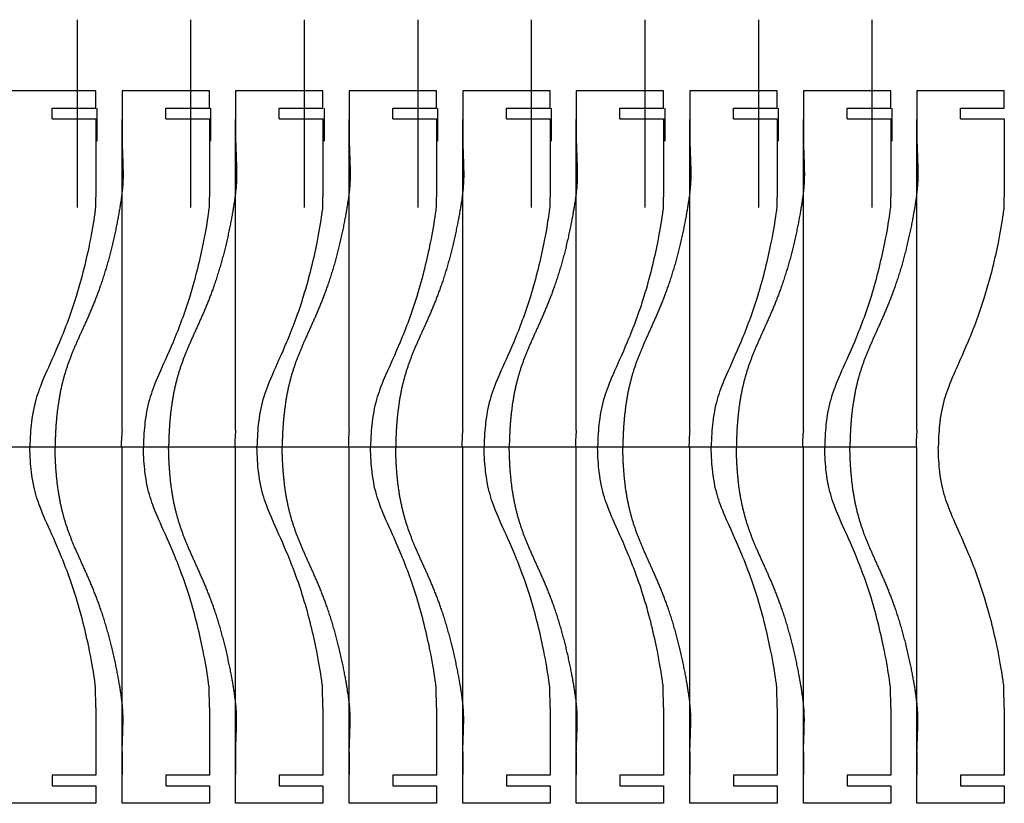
# Model space of a CAD drawing. Header units: millimetres. Extents: x -553 to 172, y -82 to 98.
# Tile 2 of 3: x -328 to -103, y -82 to 98. Entities that reach past the tile are written whole.
import ezdxf

# ---------------------------------------------------------------- set-up
doc = ezdxf.new("R2010")
doc.units = ezdxf.units.MM
doc.layers.get('0').update_dxf_attribs({"linetype": 'CONTINUOUS'})

msp = doc.modelspace()

# ---------------------------------------------------------------- linework, layer by layer
for p, q in [((-314.91, 54.84), (-314.91, 97.78)), ((-288.91, 54.84), (-288.91, 97.78)), ((-262.91, 54.84), (-262.91, 97.78)), ((-236.91, 54.84), (-236.91, 97.78)), ((-210.91, 54.84), (-210.91, 97.78)), ((-184.91, 54.84), (-184.91, 97.78)), ((-158.91, 54.84), (-158.91, 97.78)), ((-132.91, 54.84), (-132.91, 97.78)), ((-310.68, 81.51), (-330.68, 81.51)), ((-310.68, 77.51), (-310.68, 81.51)), ((-304.68, 81.51), (-304.68, 77.52)), ((-284.68, 81.51), (-304.68, 81.51)), ((-284.68, 77.51), (-284.68, 81.51)), ((-278.68, 81.51), (-278.68, 77.52)), ((-258.68, 81.51), (-278.68, 81.51)), ((-258.68, 77.51), (-258.68, 81.51)), ((-252.68, 81.51), (-252.68, 77.52)), ((-232.68, 81.51), (-252.68, 81.51)), ((-232.68, 77.51), (-232.68, 81.51)), ((-226.68, 81.51), (-226.68, 77.52)), ((-206.68, 81.51), (-226.68, 81.51)), ((-206.68, 77.51), (-206.68, 81.51)), ((-200.68, 81.51), (-200.68, 77.52)), ((-180.68, 81.51), (-200.68, 81.51)), ((-180.68, 77.51), (-180.68, 81.51)), ((-174.68, 81.51), (-174.68, 77.52)), ((-154.68, 81.51), (-174.68, 81.51)), ((-154.68, 77.51), (-154.68, 81.51)), ((-148.68, 81.51), (-148.68, 77.52)), ((-128.68, 81.51), (-148.68, 81.51)), ((-128.68, 77.51), (-128.68, 81.51)), ((-102.68, 81.51), (-122.68, 81.51)), ((-122.68, 81.51), (-122.68, 77.52)), ((-102.68, 77.51), (-102.68, 81.51)), ((-320.68, 77.51), (-310.68, 77.51)), ((-320.68, 75.11), (-320.68, 77.51)), ((-310.44, 77.55), (-310.44, 74.89)), ((-304.68, 77.52), (-304.68, 74.93)), ((-294.68, 77.51), (-284.68, 77.51)), ((-294.68, 75.11), (-294.68, 77.51)), ((-284.44, 77.55), (-284.44, 74.89)), ((-278.68, 77.52), (-278.68, 74.93)), ((-268.68, 77.51), (-258.68, 77.51)), ((-268.68, 75.11), (-268.68, 77.51)), ((-258.44, 77.55), (-258.44, 74.89)), ((-252.68, 77.52), (-252.68, 74.93)), ((-242.68, 77.51), (-232.68, 77.51)), ((-242.68, 75.11), (-242.68, 77.51)), ((-232.44, 77.55), (-232.44, 74.89)), ((-226.68, 77.52), (-226.68, 74.93)), ((-216.68, 77.51), (-206.68, 77.51)), ((-216.68, 75.11), (-216.68, 77.51)), ((-206.44, 77.55), (-206.44, 74.89)), ((-200.68, 77.52), (-200.68, 74.93)), ((-190.68, 77.51), (-180.68, 77.51)), ((-190.68, 75.11), (-190.68, 77.51)), ((-180.44, 77.55), (-180.44, 74.89)), ((-174.68, 77.52), (-174.68, 74.93)), ((-164.68, 77.51), (-154.68, 77.51)), ((-164.68, 75.11), (-164.68, 77.51)), ((-154.44, 77.55), (-154.44, 74.89)), ((-148.68, 77.52), (-148.68, 74.93)), ((-138.68, 77.51), (-128.68, 77.51)), ((-138.68, 75.11), (-138.68, 77.51)), ((-128.44, 77.55), (-128.44, 74.89)), ((-122.68, 77.52), (-122.68, 74.93)), ((-112.68, 75.11), (-112.68, 77.51)), ((-112.68, 77.51), (-102.68, 77.51)), ((-320.68, 75.11), (-310.68, 75.11)), ((-310.68, 75.11), (-310.68, 59.62)), ((-310.44, 74.89), (-310.44, 70.01)), ((-304.68, 3.9), (-304.68, 74.93)), ((-304.68, 74.93), (-304.68, 69.7)), ((-294.68, 75.11), (-284.68, 75.11)), ((-284.68, 75.11), (-284.68, 59.62)), ((-284.44, 74.89), (-284.44, 70.01)), ((-278.68, 3.9), (-278.68, 74.93)), ((-278.68, 74.93), (-278.68, 69.7)), ((-268.68, 75.11), (-258.68, 75.11)), ((-258.68, 75.11), (-258.68, 59.62)), ((-258.44, 74.89), (-258.44, 70.01)), ((-252.68, 3.9), (-252.68, 74.93)), ((-252.68, 74.93), (-252.68, 69.7)), ((-242.68, 75.11), (-232.68, 75.11)), ((-232.68, 75.11), (-232.68, 59.62)), ((-232.44, 74.89), (-232.44, 70.01)), ((-226.68, 3.9), (-226.68, 74.93)), ((-226.68, 74.93), (-226.68, 69.7)), ((-216.68, 75.11), (-206.68, 75.11)), ((-206.68, 75.11), (-206.68, 59.62)), ((-206.44, 74.89), (-206.44, 70.01)), ((-200.68, 3.9), (-200.68, 74.93)), ((-200.68, 74.93), (-200.68, 69.7)), ((-190.68, 75.11), (-180.68, 75.11)), ((-180.68, 75.11), (-180.68, 59.62)), ((-180.44, 74.89), (-180.44, 70.01)), ((-174.68, 3.9), (-174.68, 74.93)), ((-174.68, 74.93), (-174.68, 69.7)), ((-164.68, 75.11), (-154.68, 75.11)), ((-154.68, 75.11), (-154.68, 59.62)), ((-154.44, 74.89), (-154.44, 70.01)), ((-148.68, 3.9), (-148.68, 74.93)), ((-148.68, 74.93), (-148.68, 69.7)), ((-138.68, 75.11), (-128.68, 75.11)), ((-128.68, 75.11), (-128.68, 59.62)), ((-128.44, 74.89), (-128.44, 70.01)), ((-122.68, 74.93), (-122.68, 69.7)), ((-122.68, 3.9), (-122.68, 74.93)), ((-112.68, 75.11), (-102.68, 75.11)), ((-102.68, 75.11), (-102.68, 59.62)), ((-310.68, 59.62), (-310.77, 54.84)), ((-284.68, 59.62), (-284.77, 54.84)), ((-258.68, 59.62), (-258.77, 54.84)), ((-232.68, 59.62), (-232.77, 54.84)), ((-206.68, 59.62), (-206.77, 54.84)), ((-180.68, 59.62), (-180.77, 54.84)), ((-154.68, 59.62), (-154.77, 54.84)), ((-128.68, 59.62), (-128.77, 54.84)), ((-102.68, 59.62), (-102.77, 54.84)), ((-304.68, 0), (-345.09, 0)), ((-278.68, 0), (-319.09, 0)), ((-304.68, -75.07), (-304.68, 0)), ((-252.68, 0), (-293.09, 0)), ((-278.68, -75.07), (-278.68, 0)), ((-226.68, 0), (-267.09, 0)), ((-252.68, -75.07), (-252.68, 0)), ((-200.68, 0), (-241.09, 0)), ((-226.68, -75.07), (-226.68, 0)), ((-174.68, 0), (-215.09, 0)), ((-200.68, -75.07), (-200.68, 0)), ((-148.68, 0), (-189.09, 0)), ((-174.68, -75.07), (-174.68, 0)), ((-122.68, 0), (-163.09, 0)), ((-148.68, -75.07), (-148.68, 0)), ((-122.68, -75.07), (-122.68, 0)), ((-310.68, -59.62), (-310.77, -54.84)), ((-284.68, -59.62), (-284.77, -54.84)), ((-258.68, -59.62), (-258.77, -54.84)), ((-232.68, -59.62), (-232.77, -54.84)), ((-206.68, -59.62), (-206.77, -54.84)), ((-180.68, -59.62), (-180.77, -54.84)), ((-154.68, -59.62), (-154.77, -54.84)), ((-128.68, -59.62), (-128.77, -54.84)), ((-102.68, -59.62), (-102.77, -54.84)), ((-310.68, -59.63), (-310.68, -75.11)), ((-284.68, -59.63), (-284.68, -75.11)), ((-258.68, -59.63), (-258.68, -75.11)), ((-232.68, -59.63), (-232.68, -75.11)), ((-206.68, -59.63), (-206.68, -75.11)), ((-180.68, -59.63), (-180.68, -75.11)), ((-154.68, -59.63), (-154.68, -75.11)), ((-128.68, -59.63), (-128.68, -75.11)), ((-102.68, -59.63), (-102.68, -75.11)), ((-304.68, -69.7), (-304.68, -74.93)), ((-278.68, -69.7), (-278.68, -74.93)), ((-252.68, -69.7), (-252.68, -74.93)), ((-226.68, -69.7), (-226.68, -74.93)), ((-200.68, -69.7), (-200.68, -74.93)), ((-174.68, -69.7), (-174.68, -74.93)), ((-148.68, -69.7), (-148.68, -74.93)), ((-122.68, -69.7), (-122.68, -74.93)), ((-320.68, -75.11), (-320.68, -77.51)), ((-310.68, -75.11), (-320.68, -75.11)), ((-304.68, -77.51), (-304.68, -74.93)), ((-294.68, -75.11), (-294.68, -77.51)), ((-284.68, -75.11), (-294.68, -75.11)), ((-278.68, -77.51), (-278.68, -74.93)), ((-268.68, -75.11), (-268.68, -77.51)), ((-258.68, -75.11), (-268.68, -75.11)), ((-252.68, -77.51), (-252.68, -74.93)), ((-242.68, -75.11), (-242.68, -77.51)), ((-232.68, -75.11), (-242.68, -75.11)), ((-226.68, -77.51), (-226.68, -74.93)), ((-216.68, -75.11), (-216.68, -77.51)), ((-206.68, -75.11), (-216.68, -75.11)), ((-200.68, -77.51), (-200.68, -74.93)), ((-190.68, -75.11), (-190.68, -77.51)), ((-180.68, -75.11), (-190.68, -75.11)), ((-174.68, -77.51), (-174.68, -74.93)), ((-164.68, -75.11), (-164.68, -77.51)), ((-154.68, -75.11), (-164.68, -75.11)), ((-148.68, -77.51), (-148.68, -74.93)), ((-138.68, -75.11), (-138.68, -77.51)), ((-128.68, -75.11), (-138.68, -75.11)), ((-122.68, -77.51), (-122.68, -74.93)), ((-102.68, -75.11), (-112.68, -75.11)), ((-112.68, -75.11), (-112.68, -77.51)), ((-320.68, -77.51), (-310.68, -77.51)), ((-310.68, -77.51), (-310.68, -81.51)), ((-304.68, -81.51), (-304.68, -77.51)), ((-294.68, -77.51), (-284.68, -77.51)), ((-284.68, -77.51), (-284.68, -81.51)), ((-278.68, -81.51), (-278.68, -77.51)), ((-268.68, -77.51), (-258.68, -77.51)), ((-258.68, -77.51), (-258.68, -81.51)), ((-252.68, -81.51), (-252.68, -77.51)), ((-242.68, -77.51), (-232.68, -77.51)), ((-232.68, -77.51), (-232.68, -81.51)), ((-226.68, -81.51), (-226.68, -77.51)), ((-216.68, -77.51), (-206.68, -77.51)), ((-206.68, -77.51), (-206.68, -81.51)), ((-200.68, -81.51), (-200.68, -77.51)), ((-190.68, -77.51), (-180.68, -77.51)), ((-180.68, -77.51), (-180.68, -81.51)), ((-174.68, -81.51), (-174.68, -77.51)), ((-164.68, -77.51), (-154.68, -77.51)), ((-154.68, -77.51), (-154.68, -81.51)), ((-148.68, -81.51), (-148.68, -77.51)), ((-138.68, -77.51), (-128.68, -77.51)), ((-128.68, -77.51), (-128.68, -81.51)), ((-122.68, -81.51), (-122.68, -77.51)), ((-112.68, -77.51), (-102.68, -77.51)), ((-102.68, -77.51), (-102.68, -81.51)), ((-310.68, -81.51), (-330.68, -81.51)), ((-284.68, -81.51), (-304.68, -81.51)), ((-258.68, -81.51), (-278.68, -81.51)), ((-232.68, -81.51), (-252.68, -81.51)), ((-206.68, -81.51), (-226.68, -81.51)), ((-180.68, -81.51), (-200.68, -81.51)), ((-154.68, -81.51), (-174.68, -81.51)), ((-128.68, -81.51), (-148.68, -81.51)), ((-102.68, -81.51), (-122.68, -81.51))]:
    msp.add_line(p, q)
for points in [[(-304.68, 69.7), (-304.63, 68.28), (-304.54, 65.75), (-304.43, 62.93), (-304.4, 60.35), (-304.89, 56.25), (-306.23, 48.7), (-308.5, 39.59), (-311.43, 31.82), (-314.58, 25.17), (-317.44, 18.8), (-319.1, 12.69), (-319.79, 6.89), (-320, 2.4), (-320.03, 0)], [(-278.68, 69.7), (-278.63, 68.28), (-278.54, 65.75), (-278.43, 62.93), (-278.4, 60.35), (-278.89, 56.25), (-280.23, 48.7), (-282.5, 39.59), (-285.43, 31.82), (-288.58, 25.17), (-291.44, 18.8), (-293.1, 12.69), (-293.79, 6.89), (-294, 2.4), (-294.03, 0)], [(-252.68, 69.7), (-252.63, 68.28), (-252.54, 65.75), (-252.43, 62.93), (-252.4, 60.35), (-252.89, 56.25), (-254.23, 48.7), (-256.5, 39.59), (-259.43, 31.82), (-262.58, 25.17), (-265.44, 18.8), (-267.1, 12.69), (-267.79, 6.89), (-268, 2.4), (-268.03, 0)], [(-226.68, 69.7), (-226.63, 68.28), (-226.54, 65.75), (-226.43, 62.93), (-226.4, 60.35), (-226.89, 56.25), (-228.23, 48.7), (-230.5, 39.59), (-233.43, 31.82), (-236.58, 25.17), (-239.44, 18.8), (-241.1, 12.69), (-241.79, 6.89), (-242, 2.4), (-242.03, 0)], [(-200.68, 69.7), (-200.63, 68.28), (-200.54, 65.75), (-200.43, 62.93), (-200.4, 60.35), (-200.89, 56.25), (-202.23, 48.7), (-204.5, 39.59), (-207.43, 31.82), (-210.58, 25.17), (-213.44, 18.8), (-215.1, 12.69), (-215.79, 6.89), (-216, 2.4), (-216.03, 0)], [(-174.68, 69.7), (-174.63, 68.28), (-174.54, 65.75), (-174.43, 62.93), (-174.4, 60.35), (-174.89, 56.25), (-176.23, 48.7), (-178.5, 39.59), (-181.43, 31.82), (-184.58, 25.17), (-187.44, 18.8), (-189.1, 12.69), (-189.79, 6.89), (-190, 2.4), (-190.03, 0)], [(-148.68, 69.7), (-148.63, 68.28), (-148.54, 65.75), (-148.43, 62.93), (-148.4, 60.35), (-148.89, 56.25), (-150.23, 48.7), (-152.5, 39.59), (-155.43, 31.82), (-158.58, 25.17), (-161.44, 18.8), (-163.1, 12.69), (-163.79, 6.89), (-164, 2.4), (-164.03, 0)], [(-122.68, 69.7), (-122.63, 68.28), (-122.54, 65.75), (-122.43, 62.93), (-122.4, 60.35), (-122.89, 56.25), (-124.23, 48.7), (-126.5, 39.59), (-129.43, 31.82), (-132.58, 25.17), (-135.44, 18.8), (-137.1, 12.69), (-137.79, 6.89), (-138, 2.4), (-138.03, 0)], [(-304.68, -69.7), (-304.63, -68.27), (-304.54, -65.75), (-304.43, -62.93), (-304.4, -60.35), (-304.89, -56.25), (-306.23, -48.69), (-308.5, -39.59), (-311.42, -31.82), (-314.58, -25.17), (-317.44, -18.81), (-319.1, -12.69), (-319.79, -6.9), (-320, -2.41), (-320.03, 0)], [(-278.68, -69.7), (-278.63, -68.27), (-278.54, -65.75), (-278.43, -62.93), (-278.4, -60.35), (-278.89, -56.25), (-280.23, -48.69), (-282.5, -39.59), (-285.42, -31.82), (-288.58, -25.17), (-291.44, -18.81), (-293.1, -12.69), (-293.79, -6.9), (-294, -2.41), (-294.03, 0)], [(-252.68, -69.7), (-252.63, -68.27), (-252.54, -65.75), (-252.43, -62.93), (-252.4, -60.35), (-252.89, -56.25), (-254.23, -48.69), (-256.5, -39.59), (-259.42, -31.82), (-262.58, -25.17), (-265.44, -18.81), (-267.1, -12.69), (-267.79, -6.9), (-268, -2.41), (-268.03, 0)], [(-226.68, -69.7), (-226.63, -68.27), (-226.54, -65.75), (-226.43, -62.93), (-226.4, -60.35), (-226.89, -56.25), (-228.23, -48.69), (-230.5, -39.59), (-233.42, -31.82), (-236.58, -25.17), (-239.44, -18.81), (-241.1, -12.69), (-241.79, -6.9), (-242, -2.41), (-242.03, 0)], [(-200.68, -69.7), (-200.63, -68.27), (-200.54, -65.75), (-200.43, -62.93), (-200.4, -60.35), (-200.89, -56.25), (-202.23, -48.69), (-204.5, -39.59), (-207.42, -31.82), (-210.58, -25.17), (-213.44, -18.81), (-215.1, -12.69), (-215.79, -6.9), (-216, -2.41), (-216.03, 0)], [(-174.68, -69.7), (-174.63, -68.27), (-174.54, -65.75), (-174.43, -62.93), (-174.4, -60.35), (-174.89, -56.25), (-176.23, -48.69), (-178.5, -39.59), (-181.42, -31.82), (-184.58, -25.17), (-187.44, -18.81), (-189.1, -12.69), (-189.79, -6.9), (-190, -2.41), (-190.03, 0)], [(-148.68, -69.7), (-148.63, -68.27), (-148.54, -65.75), (-148.43, -62.93), (-148.4, -60.35), (-148.89, -56.25), (-150.23, -48.69), (-152.5, -39.59), (-155.42, -31.82), (-158.58, -25.17), (-161.44, -18.81), (-163.1, -12.69), (-163.79, -6.9), (-164, -2.41), (-164.03, 0)], [(-122.68, -69.7), (-122.63, -68.27), (-122.54, -65.75), (-122.43, -62.93), (-122.4, -60.35), (-122.89, -56.25), (-124.23, -48.69), (-126.5, -39.59), (-129.42, -31.82), (-132.58, -25.17), (-135.44, -18.81), (-137.1, -12.69), (-137.79, -6.9), (-138, -2.41), (-138.03, 0)]]:
    msp.add_open_spline(points, degree=5)
for points, knots in [([(-310.77, 54.84), (-310.83, 54.37), (-310.89, 53.9), (-310.96, 53.41), (-311.24, 51.43), (-311.61, 49.24), (-312.12, 46.71), (-312.85, 43.05), (-313.88, 38.72), (-315.2, 34.45), (-316.34, 30.74), (-317.71, 27.14), (-319.01, 24.03), (-320.23, 21.15), (-321.38, 18.67), (-322.27, 16.62), (-323.14, 14.61), (-323.76, 13.04), (-324.25, 11.47), (-324.76, 9.81), (-325.15, 8.09), (-325.44, 5.66), (-325.62, 4.09), (-325.75, 2.22), (-325.8, 0)], [0.2551565, 0.2551565, 0.2551565, 0.2551565, 0.276927, 0.276927, 0.276927, 0.3656829, 0.3656829, 0.3656829, 0.4935243, 0.4935243, 0.4935243, 0.6043503, 0.6043503, 0.6043503, 0.7072733, 0.7072733, 0.7072733, 0.8081186, 0.8081186, 0.8081186, 0.9151386, 0.9151386, 0.9151386, 0.9844195, 0.9844195, 0.9844195, 0.9844195]), ([(-284.77, 54.84), (-284.83, 54.37), (-284.89, 53.9), (-284.96, 53.41), (-285.24, 51.43), (-285.61, 49.24), (-286.12, 46.71), (-286.85, 43.05), (-287.88, 38.72), (-289.2, 34.45), (-290.34, 30.74), (-291.71, 27.14), (-293.01, 24.03), (-294.23, 21.15), (-295.38, 18.67), (-296.27, 16.62), (-297.14, 14.61), (-297.76, 13.04), (-298.25, 11.47), (-298.76, 9.81), (-299.15, 8.09), (-299.44, 5.66), (-299.62, 4.09), (-299.75, 2.22), (-299.8, 0)], [0.2551565, 0.2551565, 0.2551565, 0.2551565, 0.276927, 0.276927, 0.276927, 0.3656829, 0.3656829, 0.3656829, 0.4935243, 0.4935243, 0.4935243, 0.6043503, 0.6043503, 0.6043503, 0.7072733, 0.7072733, 0.7072733, 0.8081186, 0.8081186, 0.8081186, 0.9151386, 0.9151386, 0.9151386, 0.9844195, 0.9844195, 0.9844195, 0.9844195]), ([(-258.77, 54.84), (-258.83, 54.37), (-258.89, 53.9), (-258.96, 53.41), (-259.24, 51.43), (-259.61, 49.24), (-260.12, 46.71), (-260.85, 43.05), (-261.88, 38.72), (-263.2, 34.45), (-264.34, 30.74), (-265.71, 27.14), (-267.01, 24.03), (-268.23, 21.15), (-269.38, 18.67), (-270.27, 16.62), (-271.14, 14.61), (-271.76, 13.04), (-272.25, 11.47), (-272.76, 9.81), (-273.15, 8.09), (-273.44, 5.66), (-273.62, 4.09), (-273.75, 2.22), (-273.8, 0)], [0.2551565, 0.2551565, 0.2551565, 0.2551565, 0.276927, 0.276927, 0.276927, 0.3656829, 0.3656829, 0.3656829, 0.4935243, 0.4935243, 0.4935243, 0.6043503, 0.6043503, 0.6043503, 0.7072733, 0.7072733, 0.7072733, 0.8081186, 0.8081186, 0.8081186, 0.9151386, 0.9151386, 0.9151386, 0.9844195, 0.9844195, 0.9844195, 0.9844195]), ([(-232.77, 54.84), (-232.83, 54.37), (-232.89, 53.9), (-232.96, 53.41), (-233.24, 51.43), (-233.61, 49.24), (-234.12, 46.71), (-234.85, 43.05), (-235.88, 38.72), (-237.2, 34.45), (-238.34, 30.74), (-239.71, 27.14), (-241.01, 24.03), (-242.23, 21.15), (-243.38, 18.67), (-244.27, 16.62), (-245.14, 14.61), (-245.76, 13.04), (-246.25, 11.47), (-246.76, 9.81), (-247.15, 8.09), (-247.44, 5.66), (-247.62, 4.09), (-247.75, 2.22), (-247.8, 0)], [0.2551565, 0.2551565, 0.2551565, 0.2551565, 0.276927, 0.276927, 0.276927, 0.3656829, 0.3656829, 0.3656829, 0.4935243, 0.4935243, 0.4935243, 0.6043503, 0.6043503, 0.6043503, 0.7072733, 0.7072733, 0.7072733, 0.8081186, 0.8081186, 0.8081186, 0.9151386, 0.9151386, 0.9151386, 0.9844195, 0.9844195, 0.9844195, 0.9844195]), ([(-206.77, 54.84), (-206.83, 54.37), (-206.89, 53.9), (-206.96, 53.41), (-207.24, 51.43), (-207.61, 49.24), (-208.12, 46.71), (-208.85, 43.05), (-209.88, 38.72), (-211.2, 34.45), (-212.34, 30.74), (-213.71, 27.14), (-215.01, 24.03), (-216.23, 21.15), (-217.38, 18.67), (-218.27, 16.62), (-219.14, 14.61), (-219.76, 13.04), (-220.25, 11.47), (-220.76, 9.81), (-221.15, 8.09), (-221.44, 5.66), (-221.62, 4.09), (-221.75, 2.22), (-221.8, 0)], [0.2551565, 0.2551565, 0.2551565, 0.2551565, 0.276927, 0.276927, 0.276927, 0.3656829, 0.3656829, 0.3656829, 0.4935243, 0.4935243, 0.4935243, 0.6043503, 0.6043503, 0.6043503, 0.7072733, 0.7072733, 0.7072733, 0.8081186, 0.8081186, 0.8081186, 0.9151386, 0.9151386, 0.9151386, 0.9844195, 0.9844195, 0.9844195, 0.9844195]), ([(-180.77, 54.84), (-180.83, 54.37), (-180.89, 53.9), (-180.96, 53.41), (-181.24, 51.43), (-181.61, 49.24), (-182.12, 46.71), (-182.85, 43.05), (-183.88, 38.72), (-185.2, 34.45), (-186.34, 30.74), (-187.71, 27.14), (-189.01, 24.03), (-190.23, 21.15), (-191.38, 18.67), (-192.27, 16.62), (-193.14, 14.61), (-193.76, 13.04), (-194.25, 11.47), (-194.76, 9.81), (-195.15, 8.09), (-195.44, 5.66), (-195.62, 4.09), (-195.75, 2.22), (-195.8, 0)], [0.2551565, 0.2551565, 0.2551565, 0.2551565, 0.276927, 0.276927, 0.276927, 0.3656829, 0.3656829, 0.3656829, 0.4935243, 0.4935243, 0.4935243, 0.6043503, 0.6043503, 0.6043503, 0.7072733, 0.7072733, 0.7072733, 0.8081186, 0.8081186, 0.8081186, 0.9151386, 0.9151386, 0.9151386, 0.9844195, 0.9844195, 0.9844195, 0.9844195]), ([(-154.77, 54.84), (-154.83, 54.37), (-154.89, 53.9), (-154.96, 53.41), (-155.24, 51.43), (-155.61, 49.24), (-156.12, 46.71), (-156.85, 43.05), (-157.88, 38.72), (-159.2, 34.45), (-160.34, 30.74), (-161.71, 27.14), (-163.01, 24.03), (-164.23, 21.15), (-165.38, 18.67), (-166.27, 16.62), (-167.14, 14.61), (-167.76, 13.04), (-168.25, 11.47), (-168.76, 9.81), (-169.15, 8.09), (-169.44, 5.66), (-169.62, 4.09), (-169.75, 2.22), (-169.8, 0)], [0.2551565, 0.2551565, 0.2551565, 0.2551565, 0.276927, 0.276927, 0.276927, 0.3656829, 0.3656829, 0.3656829, 0.4935243, 0.4935243, 0.4935243, 0.6043503, 0.6043503, 0.6043503, 0.7072733, 0.7072733, 0.7072733, 0.8081186, 0.8081186, 0.8081186, 0.9151386, 0.9151386, 0.9151386, 0.9844195, 0.9844195, 0.9844195, 0.9844195]), ([(-128.77, 54.84), (-128.83, 54.37), (-128.89, 53.9), (-128.96, 53.41), (-129.24, 51.43), (-129.61, 49.24), (-130.12, 46.71), (-130.85, 43.05), (-131.88, 38.72), (-133.2, 34.45), (-134.34, 30.74), (-135.71, 27.14), (-137.01, 24.03), (-138.23, 21.15), (-139.38, 18.67), (-140.27, 16.62), (-141.14, 14.61), (-141.76, 13.04), (-142.25, 11.47), (-142.76, 9.81), (-143.15, 8.09), (-143.44, 5.66), (-143.62, 4.09), (-143.75, 2.22), (-143.8, 0)], [0.2551565, 0.2551565, 0.2551565, 0.2551565, 0.276927, 0.276927, 0.276927, 0.3656829, 0.3656829, 0.3656829, 0.4935243, 0.4935243, 0.4935243, 0.6043503, 0.6043503, 0.6043503, 0.7072733, 0.7072733, 0.7072733, 0.8081186, 0.8081186, 0.8081186, 0.9151386, 0.9151386, 0.9151386, 0.9844195, 0.9844195, 0.9844195, 0.9844195]), ([(-102.77, 54.84), (-102.83, 54.37), (-102.89, 53.9), (-102.96, 53.41), (-103.24, 51.43), (-103.61, 49.24), (-104.12, 46.71), (-104.85, 43.05), (-105.88, 38.72), (-107.2, 34.45), (-108.34, 30.74), (-109.71, 27.14), (-111.01, 24.03), (-112.23, 21.15), (-113.38, 18.67), (-114.27, 16.62), (-115.14, 14.61), (-115.76, 13.04), (-116.25, 11.47), (-116.76, 9.81), (-117.15, 8.09), (-117.44, 5.66), (-117.62, 4.09), (-117.75, 2.22), (-117.8, 0)], [0.2551565, 0.2551565, 0.2551565, 0.2551565, 0.276927, 0.276927, 0.276927, 0.3656829, 0.3656829, 0.3656829, 0.4935243, 0.4935243, 0.4935243, 0.6043503, 0.6043503, 0.6043503, 0.7072733, 0.7072733, 0.7072733, 0.8081186, 0.8081186, 0.8081186, 0.9151386, 0.9151386, 0.9151386, 0.9844195, 0.9844195, 0.9844195, 0.9844195]), ([(-304.68, 3.9), (-304.75, 3.25), (-304.81, 2.51), (-304.85, 1.65), (-304.87, 1.12), (-304.88, 0.55), (-304.88, -0.05)], [0.9323434, 0.9323434, 0.9323434, 0.9323434, 0.9743552, 0.9743552, 0.9743552, 1, 1, 1, 1]), ([(-278.68, 3.9), (-278.75, 3.25), (-278.81, 2.51), (-278.85, 1.65), (-278.87, 1.12), (-278.88, 0.55), (-278.88, -0.05)], [0.9323434, 0.9323434, 0.9323434, 0.9323434, 0.9743552, 0.9743552, 0.9743552, 1, 1, 1, 1]), ([(-252.68, 3.9), (-252.75, 3.25), (-252.81, 2.51), (-252.85, 1.65), (-252.87, 1.12), (-252.88, 0.55), (-252.88, -0.05)], [0.9323434, 0.9323434, 0.9323434, 0.9323434, 0.9743552, 0.9743552, 0.9743552, 1, 1, 1, 1]), ([(-226.68, 3.9), (-226.75, 3.25), (-226.81, 2.51), (-226.85, 1.65), (-226.87, 1.12), (-226.88, 0.55), (-226.88, -0.05)], [0.9323434, 0.9323434, 0.9323434, 0.9323434, 0.9743552, 0.9743552, 0.9743552, 1, 1, 1, 1]), ([(-200.68, 3.9), (-200.75, 3.25), (-200.81, 2.51), (-200.85, 1.65), (-200.87, 1.12), (-200.88, 0.55), (-200.88, -0.05)], [0.9323434, 0.9323434, 0.9323434, 0.9323434, 0.9743552, 0.9743552, 0.9743552, 1, 1, 1, 1]), ([(-174.68, 3.9), (-174.75, 3.25), (-174.81, 2.51), (-174.85, 1.65), (-174.87, 1.12), (-174.88, 0.55), (-174.88, -0.05)], [0.9323434, 0.9323434, 0.9323434, 0.9323434, 0.9743552, 0.9743552, 0.9743552, 1, 1, 1, 1]), ([(-148.68, 3.9), (-148.75, 3.25), (-148.81, 2.51), (-148.85, 1.65), (-148.87, 1.12), (-148.88, 0.55), (-148.88, -0.05)], [0.9323434, 0.9323434, 0.9323434, 0.9323434, 0.9743552, 0.9743552, 0.9743552, 1, 1, 1, 1]), ([(-122.68, 3.9), (-122.75, 3.25), (-122.81, 2.51), (-122.85, 1.65), (-122.87, 1.12), (-122.88, 0.55), (-122.88, -0.05)], [0.9323434, 0.9323434, 0.9323434, 0.9323434, 0.9743552, 0.9743552, 0.9743552, 1, 1, 1, 1]), ([(-310.77, -54.84), (-310.83, -54.37), (-310.89, -53.89), (-310.96, -53.41), (-311.24, -51.43), (-311.61, -49.24), (-312.12, -46.7), (-312.85, -43.05), (-313.88, -38.72), (-315.2, -34.44), (-316.34, -30.74), (-317.71, -27.14), (-319.01, -24.03), (-320.23, -21.15), (-321.38, -18.67), (-322.27, -16.62), (-323.14, -14.61), (-323.76, -13.03), (-324.25, -11.47), (-324.76, -9.81), (-325.15, -8.09), (-325.44, -5.66), (-325.62, -4.08), (-325.75, -2.21), (-325.8, 0)], [0.2551565, 0.2551565, 0.2551565, 0.2551565, 0.276927, 0.276927, 0.276927, 0.3656829, 0.3656829, 0.3656829, 0.4935243, 0.4935243, 0.4935243, 0.6043503, 0.6043503, 0.6043503, 0.7072733, 0.7072733, 0.7072733, 0.8081186, 0.8081186, 0.8081186, 0.9151386, 0.9151386, 0.9151386, 0.9844195, 0.9844195, 0.9844195, 0.9844195]), ([(-284.77, -54.84), (-284.83, -54.37), (-284.89, -53.89), (-284.96, -53.41), (-285.24, -51.43), (-285.61, -49.24), (-286.12, -46.7), (-286.85, -43.05), (-287.88, -38.72), (-289.2, -34.44), (-290.34, -30.74), (-291.71, -27.14), (-293.01, -24.03), (-294.23, -21.15), (-295.38, -18.67), (-296.27, -16.62), (-297.14, -14.61), (-297.76, -13.03), (-298.25, -11.47), (-298.76, -9.81), (-299.15, -8.09), (-299.44, -5.66), (-299.62, -4.08), (-299.75, -2.21), (-299.8, 0)], [0.2551565, 0.2551565, 0.2551565, 0.2551565, 0.276927, 0.276927, 0.276927, 0.3656829, 0.3656829, 0.3656829, 0.4935243, 0.4935243, 0.4935243, 0.6043503, 0.6043503, 0.6043503, 0.7072733, 0.7072733, 0.7072733, 0.8081186, 0.8081186, 0.8081186, 0.9151386, 0.9151386, 0.9151386, 0.9844195, 0.9844195, 0.9844195, 0.9844195]), ([(-258.77, -54.84), (-258.83, -54.37), (-258.89, -53.89), (-258.96, -53.41), (-259.24, -51.43), (-259.61, -49.24), (-260.12, -46.7), (-260.85, -43.05), (-261.88, -38.72), (-263.2, -34.44), (-264.34, -30.74), (-265.71, -27.14), (-267.01, -24.03), (-268.23, -21.15), (-269.38, -18.67), (-270.27, -16.62), (-271.14, -14.61), (-271.76, -13.03), (-272.25, -11.47), (-272.76, -9.81), (-273.15, -8.09), (-273.44, -5.66), (-273.62, -4.08), (-273.75, -2.21), (-273.8, 0)], [0.2551565, 0.2551565, 0.2551565, 0.2551565, 0.276927, 0.276927, 0.276927, 0.3656829, 0.3656829, 0.3656829, 0.4935243, 0.4935243, 0.4935243, 0.6043503, 0.6043503, 0.6043503, 0.7072733, 0.7072733, 0.7072733, 0.8081186, 0.8081186, 0.8081186, 0.9151386, 0.9151386, 0.9151386, 0.9844195, 0.9844195, 0.9844195, 0.9844195]), ([(-232.77, -54.84), (-232.83, -54.37), (-232.89, -53.89), (-232.96, -53.41), (-233.24, -51.43), (-233.61, -49.24), (-234.12, -46.7), (-234.85, -43.05), (-235.88, -38.72), (-237.2, -34.44), (-238.34, -30.74), (-239.71, -27.14), (-241.01, -24.03), (-242.23, -21.15), (-243.38, -18.67), (-244.27, -16.62), (-245.14, -14.61), (-245.76, -13.03), (-246.25, -11.47), (-246.76, -9.81), (-247.15, -8.09), (-247.44, -5.66), (-247.62, -4.08), (-247.75, -2.21), (-247.8, 0)], [0.2551565, 0.2551565, 0.2551565, 0.2551565, 0.276927, 0.276927, 0.276927, 0.3656829, 0.3656829, 0.3656829, 0.4935243, 0.4935243, 0.4935243, 0.6043503, 0.6043503, 0.6043503, 0.7072733, 0.7072733, 0.7072733, 0.8081186, 0.8081186, 0.8081186, 0.9151386, 0.9151386, 0.9151386, 0.9844195, 0.9844195, 0.9844195, 0.9844195]), ([(-206.77, -54.84), (-206.83, -54.37), (-206.89, -53.89), (-206.96, -53.41), (-207.24, -51.43), (-207.61, -49.24), (-208.12, -46.7), (-208.85, -43.05), (-209.88, -38.72), (-211.2, -34.44), (-212.34, -30.74), (-213.71, -27.14), (-215.01, -24.03), (-216.23, -21.15), (-217.38, -18.67), (-218.27, -16.62), (-219.14, -14.61), (-219.76, -13.03), (-220.25, -11.47), (-220.76, -9.81), (-221.15, -8.09), (-221.44, -5.66), (-221.62, -4.08), (-221.75, -2.21), (-221.8, 0)], [0.2551565, 0.2551565, 0.2551565, 0.2551565, 0.276927, 0.276927, 0.276927, 0.3656829, 0.3656829, 0.3656829, 0.4935243, 0.4935243, 0.4935243, 0.6043503, 0.6043503, 0.6043503, 0.7072733, 0.7072733, 0.7072733, 0.8081186, 0.8081186, 0.8081186, 0.9151386, 0.9151386, 0.9151386, 0.9844195, 0.9844195, 0.9844195, 0.9844195]), ([(-180.77, -54.84), (-180.83, -54.37), (-180.89, -53.89), (-180.96, -53.41), (-181.24, -51.43), (-181.61, -49.24), (-182.12, -46.7), (-182.85, -43.05), (-183.88, -38.72), (-185.2, -34.44), (-186.34, -30.74), (-187.71, -27.14), (-189.01, -24.03), (-190.23, -21.15), (-191.38, -18.67), (-192.27, -16.62), (-193.14, -14.61), (-193.76, -13.03), (-194.25, -11.47), (-194.76, -9.81), (-195.15, -8.09), (-195.44, -5.66), (-195.62, -4.08), (-195.75, -2.21), (-195.8, 0)], [0.2551565, 0.2551565, 0.2551565, 0.2551565, 0.276927, 0.276927, 0.276927, 0.3656829, 0.3656829, 0.3656829, 0.4935243, 0.4935243, 0.4935243, 0.6043503, 0.6043503, 0.6043503, 0.7072733, 0.7072733, 0.7072733, 0.8081186, 0.8081186, 0.8081186, 0.9151386, 0.9151386, 0.9151386, 0.9844195, 0.9844195, 0.9844195, 0.9844195]), ([(-154.77, -54.84), (-154.83, -54.37), (-154.89, -53.89), (-154.96, -53.41), (-155.24, -51.43), (-155.61, -49.24), (-156.12, -46.7), (-156.85, -43.05), (-157.88, -38.72), (-159.2, -34.44), (-160.34, -30.74), (-161.71, -27.14), (-163.01, -24.03), (-164.23, -21.15), (-165.38, -18.67), (-166.27, -16.62), (-167.14, -14.61), (-167.76, -13.03), (-168.25, -11.47), (-168.76, -9.81), (-169.15, -8.09), (-169.44, -5.66), (-169.62, -4.08), (-169.75, -2.21), (-169.8, 0)], [0.2551565, 0.2551565, 0.2551565, 0.2551565, 0.276927, 0.276927, 0.276927, 0.3656829, 0.3656829, 0.3656829, 0.4935243, 0.4935243, 0.4935243, 0.6043503, 0.6043503, 0.6043503, 0.7072733, 0.7072733, 0.7072733, 0.8081186, 0.8081186, 0.8081186, 0.9151386, 0.9151386, 0.9151386, 0.9844195, 0.9844195, 0.9844195, 0.9844195]), ([(-128.77, -54.84), (-128.83, -54.37), (-128.89, -53.89), (-128.96, -53.41), (-129.24, -51.43), (-129.61, -49.24), (-130.12, -46.7), (-130.85, -43.05), (-131.88, -38.72), (-133.2, -34.44), (-134.34, -30.74), (-135.71, -27.14), (-137.01, -24.03), (-138.23, -21.15), (-139.38, -18.67), (-140.27, -16.62), (-141.14, -14.61), (-141.76, -13.03), (-142.25, -11.47), (-142.76, -9.81), (-143.15, -8.09), (-143.44, -5.66), (-143.62, -4.08), (-143.75, -2.21), (-143.8, 0)], [0.2551565, 0.2551565, 0.2551565, 0.2551565, 0.276927, 0.276927, 0.276927, 0.3656829, 0.3656829, 0.3656829, 0.4935243, 0.4935243, 0.4935243, 0.6043503, 0.6043503, 0.6043503, 0.7072733, 0.7072733, 0.7072733, 0.8081186, 0.8081186, 0.8081186, 0.9151386, 0.9151386, 0.9151386, 0.9844195, 0.9844195, 0.9844195, 0.9844195]), ([(-102.77, -54.84), (-102.83, -54.37), (-102.89, -53.89), (-102.96, -53.41), (-103.24, -51.43), (-103.61, -49.24), (-104.12, -46.7), (-104.85, -43.05), (-105.88, -38.72), (-107.2, -34.44), (-108.34, -30.74), (-109.71, -27.14), (-111.01, -24.03), (-112.23, -21.15), (-113.38, -18.67), (-114.27, -16.62), (-115.14, -14.61), (-115.76, -13.03), (-116.25, -11.47), (-116.76, -9.81), (-117.15, -8.09), (-117.44, -5.66), (-117.62, -4.08), (-117.75, -2.21), (-117.8, 0)], [0.2551565, 0.2551565, 0.2551565, 0.2551565, 0.276927, 0.276927, 0.276927, 0.3656829, 0.3656829, 0.3656829, 0.4935243, 0.4935243, 0.4935243, 0.6043503, 0.6043503, 0.6043503, 0.7072733, 0.7072733, 0.7072733, 0.8081186, 0.8081186, 0.8081186, 0.9151386, 0.9151386, 0.9151386, 0.9844195, 0.9844195, 0.9844195, 0.9844195])]:
    msp.add_open_spline(points, degree=3, knots=knots)

doc.saveas('drawing.dxf')
